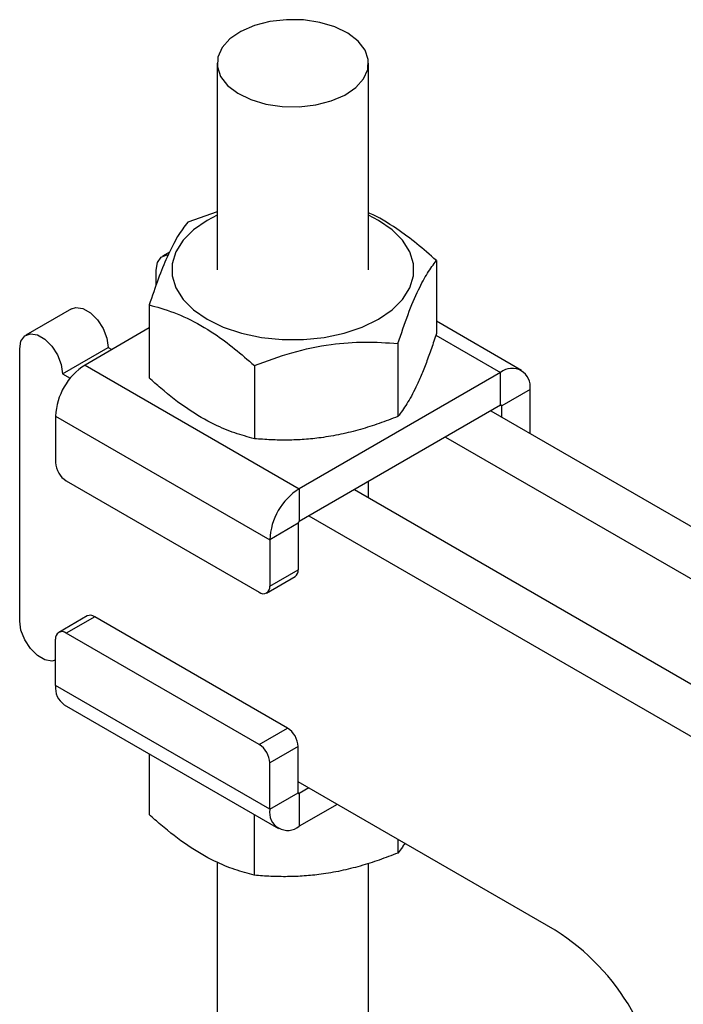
# Model space of a CAD drawing. Header units: millimetres. Extents: x 42 to 356, y 8 to 287.
# Tile 15 of 16: x 277 to 310, y 196 to 245. Entities that reach past the tile are written whole.
import ezdxf

# ---------------------------------------------------------------- set-up
doc = ezdxf.new("R2010")
doc.units = ezdxf.units.MM

msp = doc.modelspace()

# ---------------------------------------------------------------- linework, layer by layer
at = {"color": 7, "linetype": 'Continuous', "lineweight": 25}
for p, q in [((286.598083, 242.910001), (286.597704, 232.683045)), ((294.097706, 232.682766), (294.098085, 242.90972)), ((286.597812, 235.557572), (285.142516, 235.046338)), ((284.249201, 233.557462), (283.896478, 233.353839)), ((297.458069, 233.140934), (297.457937, 229.525204)), ((283.585726, 231.947851), (283.585754, 232.667125)), ((279.388672, 230.751538), (277.134769, 229.450387)), ((283.237291, 230.941469), (283.237157, 227.325737)), ((301.667097, 227.701919), (297.457957, 230.132014)), ((283.237252, 229.802415), (280.059122, 227.967719)), ((276.823547, 215.291037), (276.824045, 228.763674)), ((278.945366, 227.538956), (281.199269, 228.840107)), ((281.199269, 228.840107), (281.384777, 228.733006)), ((295.552846, 229.036066), (295.552712, 225.420334)), ((280.059122, 227.967719), (290.665721, 221.844134)), ((288.442457, 227.936332), (288.442325, 224.320602)), ((278.945366, 227.538956), (279.327607, 227.318272)), ((300.635927, 227.599812), (290.665721, 221.844134)), ((300.635867, 225.976971), (300.635927, 227.599812)), ((302.094273, 226.757653), (300.688898, 225.946348)), ((302.094192, 224.583927), (302.094273, 226.757653)), ((300.635867, 225.976971), (290.665662, 220.221294)), ((300.688877, 225.395268), (300.688898, 225.946348)), ((278.600651, 225.44172), (278.600564, 223.145249)), ((278.600651, 225.44172), (289.207252, 219.318135)), ((300.158571, 225.701433), (321.73176, 213.246428)), ((297.904668, 224.400283), (320.708861, 211.234575)), ((279.130871, 222.226677), (288.676812, 216.71545)), ((290.665721, 221.844134), (290.665662, 220.221294)), ((294.097287, 221.393601), (294.097317, 222.202346)), ((293.396862, 221.797982), (316.201055, 208.632274)), ((291.142959, 220.496831), (313.947152, 207.331124)), ((290.612627, 220.12944), (289.207252, 219.318135)), ((290.612627, 220.12944), (290.61254, 217.832969)), ((289.207252, 219.318135), (289.207165, 217.021664)), ((289.051805, 216.678305), (290.45718, 217.48961)), ((289.207165, 217.021664), (290.61254, 217.832969)), ((280.160974, 215.542698), (278.7556, 214.731393)), ((280.535966, 215.505556), (279.130591, 214.69425)), ((290.081909, 209.994328), (280.535966, 215.505556)), ((288.676534, 209.183023), (279.130591, 214.69425)), ((278.600153, 212.091564), (278.60024, 214.388036)), ((289.206756, 205.967977), (278.600153, 212.091564)), ((279.027329, 211.147297), (289.63393, 205.023712)), ((288.676534, 209.183023), (290.081909, 209.994328)), ((283.236469, 208.717203), (283.236355, 205.708283)), ((290.612216, 209.075756), (289.206841, 208.264451)), ((290.612131, 206.779283), (290.612216, 209.075756)), ((289.206756, 205.967977), (289.206841, 208.264451)), ((303.34005, 199.982074), (290.612151, 207.330363)), ((289.206756, 205.967977), (290.612131, 206.779283)), ((290.665162, 206.748659), (290.665101, 205.125819)), ((291.142459, 207.024196), (290.665162, 206.748659)), ((292.547941, 206.21276), (290.665101, 205.125819)), ((288.441633, 205.712068), (288.441523, 202.703146)), ((295.551936, 204.478442), (295.55191, 203.80288)), ((286.596617, 203.352826), (286.59604, 187.794675)), ((294.09604, 187.794397), (294.096615, 203.290052))]:
    msp.add_line(p, q, dxfattribs=at)
at = {"color": 8, "linetype": 'Continuous', "lineweight": 25}
for p, q in [((297.432395, 229.44933), (300.635927, 227.599812)), ((300.63586, 225.976968), (300.688898, 225.946348)), ((290.665162, 206.748659), (290.61213, 206.779276))]:
    msp.add_line(p, q, dxfattribs=at)
at = {"color": 7, "linetype": 'Continuous', "lineweight": 25, "flags": 128}
for points in [[(294.060636, 242.604577), (294.085188, 243.089161), (293.922347, 243.564748), (293.580274, 244.0075), (293.07613, 244.395213), (292.435186, 244.708442), (291.689591, 244.93148), (290.876723, 245.053151), (290.037347, 245.067344), (289.213557, 244.973353), (288.446654, 244.775889), (287.775095, 244.484857), (287.232557, 244.11485), (286.846247, 243.684416), (286.635531, 243.215141), (286.610983, 242.73056), (286.773823, 242.254973), (287.115892, 241.812222), (287.620041, 241.424508), (288.260981, 241.111281), (289.00658, 240.88824), (289.819446, 240.766571), (290.658822, 240.752374), (291.482613, 240.846367), (292.249516, 241.043832), (292.921074, 241.334864), (293.463612, 241.704871), (293.849922, 242.135306), (294.060636, 242.604577)], [(286.597807, 235.38703), (286.105065, 235.13234), (285.432795, 234.669822), (284.90986, 234.146935), (284.55215, 233.579565), (284.370538, 232.984949), (284.370538, 232.381157), (284.552151, 231.786533), (284.909857, 231.219144), (285.432795, 230.69623), (286.105065, 230.233681), (286.906246, 229.845552), (287.811995, 229.543632), (288.79479, 229.337099), (289.824772, 229.232225), (290.870641, 229.232198), (291.900619, 229.337021), (292.883414, 229.543506), (293.789163, 229.84538), (294.590345, 230.233472), (295.262617, 230.695987), (295.785552, 231.218874), (296.14326, 231.786246), (296.324874, 232.38086), (296.324874, 232.984655), (296.143259, 233.57928), (295.785551, 234.146668), (295.262617, 234.669582), (294.590347, 235.13213), (294.097807, 235.386752)], [(283.585754, 232.667125), (283.649737, 233.049095), (283.833933, 233.311134), (284.116125, 233.421639), (284.161181, 233.424009)], [(279.388672, 230.751538), (279.608319, 230.819338), (279.954473, 230.764976), (280.322834, 230.552307), (280.668977, 230.206981), (280.951153, 229.770646), (281.135317, 229.295938), (281.199269, 228.840107)], [(276.824045, 228.763674), (276.888028, 229.145643), (277.072224, 229.407683), (277.354416, 229.518188), (277.70057, 229.463825), (278.068931, 229.251157), (278.415074, 228.90583), (278.69725, 228.469496), (278.881414, 227.994788), (278.945366, 227.538956)], [(278.600203, 213.361707), (278.414497, 213.311804), (278.068342, 213.366167), (277.699978, 213.578837), (277.353835, 213.924164), (277.071663, 214.360496), (276.887494, 214.835207), (276.823547, 215.291037)]]:
    msp.add_lwpolyline(points, dxfattribs=at)
at = {"color": 7, "linetype": 'Continuous', "lineweight": 25}
for centre, radius, start, end in [((281.767128, 225.297495), 3.16976, 122.6049848, 177.3921248), ((301.205237, 226.901901), 0.900662, 350.7839662, 129.2053486), ((300.65657, 225.951593), 0.032751, 350.7849547, 129.2061414), ((279.751983, 223.197619), 1.152609, 182.6042068, 237.3929589), ((292.373748, 219.173901), 3.169779, 122.6052079, 177.3919913), ((290.727762, 220.1242), 0.115254, 122.6026677, 177.3942514), ((290.255766, 217.787572), 0.359651, 304.0576789, 7.2516107), ((288.883857, 216.96924), 0.327531, 230.792059, 9.2101903), ((280.316255, 215.198885), 0.377253, 54.3808074, 114.305964), ((278.923549, 214.440458), 0.327531, 50.7926392, 189.2099797), ((279.607546, 211.978539), 1.013714, 173.5984714, 235.0844819), ((289.460797, 209.023386), 1.152609, 2.6042068, 57.3929589), ((288.055422, 208.21208), 1.152609, 2.6042068, 57.3929589), ((290.64446, 206.774038), 0.032752, 170.7841009, 309.2051467), ((290.095791, 205.823728), 0.900661, 170.7838384, 309.2054091), ((297.211169, 190.320128), 11.44187, 2.3854283, 57.6117374)]:
    msp.add_arc(centre, radius, start, end, dxfattribs=at)
for points, knots in [([(297.458069, 233.140934), (297.136263, 233.426366), (296.489663, 233.999879), (295.388815, 234.799319), (294.578518, 235.314355), (294.120171, 235.489438), (294.097809, 235.49798)], [0, 0, 0, 0, 0.293558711, 0.589842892, 0.979988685, 1, 1, 1, 1]), ([(285.142516, 235.046338), (284.977161, 234.824348), (284.642866, 234.375554), (284.147546, 233.40769), (283.674059, 232.241761), (283.383767, 231.377539), (283.237291, 230.941469)], [0, 0, 0, 0, 0.264604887, 0.534947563, 0.765343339, 1, 1, 1, 1]), ([(295.552846, 229.036066), (295.718211, 229.526624), (296.052526, 230.518377), (296.547852, 231.684871), (297.021334, 232.559249), (297.311604, 232.945858), (297.458069, 233.140934)], [0, 0, 0, 0, 0.264604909, 0.534947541, 0.765343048, 1, 1, 1, 1]), ([(283.237291, 230.941469), (283.42617, 230.892274), (284.042001, 230.731879), (285.122636, 230.323119), (286.357064, 229.618462), (287.471039, 228.795055), (288.117468, 228.223619), (288.442457, 227.936332)], [0, 0, 0, 0, 0.111258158, 0.36275141, 0.620315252, 0.809114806, 1, 1, 1, 1]), ([(297.457937, 229.525204), (297.375794, 229.27757), (297.211189, 228.781338), (296.958036, 228.08403), (296.699628, 227.434761), (296.450914, 226.881465), (296.215118, 226.419957), (295.99304, 226.038129), (295.771641, 225.702484), (295.625769, 225.514489), (295.552712, 225.420334)], [0, 0, 0, 0, 0.132028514, 0.264571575, 0.399274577, 0.535003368, 0.649887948, 0.765403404, 0.882506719, 1, 1, 1, 1]), ([(288.442457, 227.936332), (289.059595, 228.166066), (290.307251, 228.630514), (292.155807, 229.015736), (293.922894, 229.14327), (295.00622, 229.072018), (295.552846, 229.036066)], [0, 0, 0, 0, 0.264605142, 0.534947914, 0.765343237, 1, 1, 1, 1]), ([(288.442325, 224.320602), (288.120622, 224.407605), (287.474231, 224.582418), (286.3715, 225.039862), (285.13401, 225.759072), (284.052752, 226.596413), (283.426029, 227.156843), (283.237157, 227.325737)], [0, 0, 0, 0, 0.188964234, 0.379682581, 0.630819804, 0.888742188, 1, 1, 1, 1]), ([(295.552712, 225.420334), (295.246162, 225.30226), (294.631867, 225.065652), (293.687093, 224.767641), (292.722716, 224.525958), (291.794507, 224.364958), (290.914499, 224.275376), (290.085677, 224.243848), (289.259392, 224.25742), (288.714982, 224.299518), (288.442325, 224.320602)], [0, 0, 0, 0, 0.132028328, 0.264571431, 0.399274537, 0.535003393, 0.649887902, 0.765403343, 0.882506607, 1, 1, 1, 1]), ([(288.441523, 202.703146), (288.11982, 202.790148), (287.473429, 202.964961), (286.370697, 203.42241), (285.133208, 204.141618), (284.05195, 204.978959), (283.425227, 205.539389), (283.236355, 205.708283)], [0, 0, 0, 0, 0.188964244, 0.379682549, 0.630819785, 0.888742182, 1, 1, 1, 1]), ([(295.894613, 204.280602), (295.853549, 204.21712), (295.73809, 204.038631), (295.624865, 203.89526), (295.55191, 203.80288)], [0, 0, 0, 0, 0.3556601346, 1, 1, 1, 1]), ([(295.55191, 203.80288), (295.24536, 203.684806), (294.631064, 203.448197), (293.686291, 203.150185), (292.721914, 202.908503), (291.793704, 202.747501), (290.913697, 202.657924), (290.084875, 202.62639), (289.258591, 202.639968), (288.714181, 202.682063), (288.441523, 202.703146)], [0, 0, 0, 0, 0.13202833, 0.264571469, 0.399274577, 0.535003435, 0.649887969, 0.76540336, 0.8825067, 1, 1, 1, 1])]:
    msp.add_open_spline(points, degree=3, knots=knots, dxfattribs=at)

doc.saveas('drawing.dxf')
